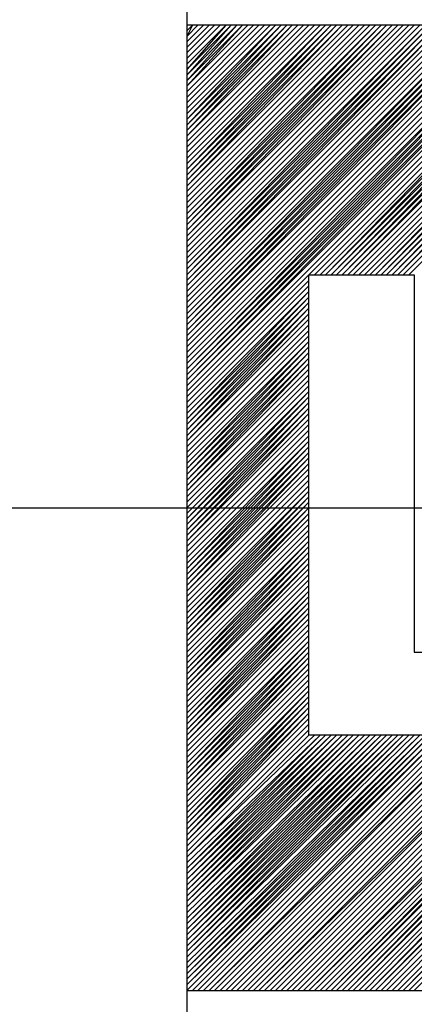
# Model space of a CAD drawing. Header units: millimetres. Extents: x 13 to 546, y 8 to 419.
# Tile 12 of 16: x 421 to 427, y 310 to 325. Entities that reach past the tile are written whole.
import ezdxf

# ---------------------------------------------------------------- set-up
doc = ezdxf.new("R2010")
doc.units = ezdxf.units.MM
doc.header["$LTSCALE"] = 2
doc.linetypes.add('CENTERX2', pattern=[20.32, 12.7, -2.54, 2.54, -2.54])
doc.layers.add('CENTER', color=40, linetype='CENTERX2')

msp = doc.modelspace()

# ---------------------------------------------------------------- linework, layer by layer
for points in [[(423.573, 325.705), (423.573, 325.197)], [(423.573, 310.444), (438.58, 310.444), (438.58, 325.197), (423.573, 325.197), (423.573, 310.444)], [(423.573, 325.197), (423.573, 325.112), (423.658, 325.197), (423.573, 325.027), (423.742, 325.197)], [(423.573, 324.603), (424.166, 325.197), (423.573, 324.518), (424.251, 325.197), (423.573, 324.433), (424.336, 325.197), (423.573, 324.349), (424.421, 325.197), (423.573, 324.264), (424.505, 325.197)], [(423.573, 323.84), (424.929, 325.197), (423.573, 323.755), (425.014, 325.197), (423.573, 323.67), (425.099, 325.197), (423.573, 323.586), (425.184, 325.197), (423.573, 323.501), (425.268, 325.197)], [(423.573, 323.077), (425.692, 325.197), (423.573, 322.992), (425.777, 325.197), (423.573, 322.907), (425.862, 325.197), (423.573, 322.823), (425.947, 325.197), (423.573, 322.738), (426.032, 325.197)], [(423.573, 322.314), (426.455, 325.197), (423.573, 322.229), (426.54, 325.197), (423.573, 322.144), (426.625, 325.197), (423.573, 322.06), (426.71, 325.197), (423.573, 321.975), (426.795, 325.197)], [(423.573, 321.551), (427.218, 325.197), (423.573, 321.466), (427.303, 325.197), (423.573, 321.381), (427.388, 325.197), (423.573, 321.296), (427.473, 325.197), (423.573, 321.212), (427.558, 325.197)], [(423.573, 320.788), (427.982, 325.197), (423.573, 320.703), (428.066, 325.197), (423.573, 320.618), (428.151, 325.197), (423.573, 320.533), (428.236, 325.197), (423.573, 320.449), (428.321, 325.197)], [(423.573, 320.025), (428.745, 325.197), (423.573, 319.94), (428.829, 325.197), (423.573, 319.855), (428.914, 325.197), (423.573, 319.77), (428.999, 325.197), (423.573, 319.686), (429.084, 325.197)], [(429.253, 325.197), (423.573, 319.516), (425.438, 321.381), (429.253, 325.197)], [(425.523, 321.381), (429.338, 325.197)], [(425.523, 321.381), (429.338, 325.197)], [(425.608, 321.381), (429.423, 325.197)], [(425.692, 321.381), (429.423, 325.197)], [(425.692, 321.381), (429.508, 325.197)], [(425.777, 321.381), (429.508, 325.197)], [(425.777, 321.381), (429.592, 325.197)], [(425.862, 321.381), (429.592, 325.197)], [(425.862, 321.381), (429.677, 325.197)], [(425.947, 321.381), (429.677, 325.197)], [(425.947, 321.381), (429.762, 325.197)], [(426.032, 321.381), (429.762, 325.197)], [(426.032, 321.381), (429.847, 325.197)], [(426.116, 321.381), (429.932, 325.197)], [(426.116, 321.381), (429.932, 325.197)], [(426.201, 321.381), (430.016, 325.197)], [(426.201, 321.381), (430.016, 325.197)], [(426.286, 321.381), (430.101, 325.197)], [(426.286, 321.381), (430.101, 325.197)], [(426.371, 321.381), (430.186, 325.197)], [(426.455, 321.381), (430.186, 325.197)], [(426.455, 321.381), (430.271, 325.197)], [(426.54, 321.381), (430.271, 325.197)], [(426.54, 321.381), (430.356, 325.197)], [(426.625, 321.381), (430.356, 325.197)], [(426.625, 321.381), (430.44, 325.197)], [(426.71, 321.381), (430.44, 325.197)], [(426.71, 321.381), (430.525, 325.197)], [(426.795, 321.381), (430.525, 325.197)], [(426.795, 321.381), (430.61, 325.197)], [(426.879, 321.381), (430.695, 325.197)], [(426.879, 321.381), (430.695, 325.197)], [(426.964, 321.381), (430.779, 325.197)], [(426.964, 321.381), (430.779, 325.197)], [(425.438, 321.381), (427.049, 321.381), (427.049, 315.616), (429.677, 315.616), (429.677, 314.344), (425.438, 314.344), (425.438, 321.381)], [(423.573, 319.431), (425.438, 321.296)], [(423.573, 319.431), (425.438, 321.296)], [(423.573, 319.346), (425.438, 321.212)], [(423.573, 319.346), (425.438, 321.212)], [(423.573, 319.262), (425.438, 321.127)], [(423.573, 319.177), (425.438, 321.127)], [(423.573, 319.177), (425.438, 321.042)], [(423.573, 319.092), (425.438, 321.042)], [(423.573, 319.092), (425.438, 320.957)], [(423.573, 319.007), (425.438, 320.957)], [(423.573, 319.007), (425.438, 320.873)], [(423.573, 318.923), (425.438, 320.873)], [(423.573, 318.923), (425.438, 320.788)], [(423.573, 318.838), (425.438, 320.788)], [(423.573, 318.838), (425.438, 320.703)], [(423.573, 318.753), (425.438, 320.618)], [(423.573, 318.753), (425.438, 320.618)], [(423.573, 318.668), (425.438, 320.533)], [(423.573, 318.668), (425.438, 320.533)], [(423.573, 318.583), (425.438, 320.449)], [(423.573, 318.583), (425.438, 320.449)], [(423.573, 318.499), (425.438, 320.364)], [(423.573, 318.414), (425.438, 320.364)], [(423.573, 318.414), (425.438, 320.279)], [(423.573, 318.329), (425.438, 320.279)], [(423.573, 318.329), (425.438, 320.194)], [(423.573, 318.244), (425.438, 320.194)], [(423.573, 318.244), (425.438, 320.109)], [(423.573, 318.159), (425.438, 320.109)], [(423.573, 318.159), (425.438, 320.025)], [(423.573, 318.075), (425.438, 320.025)], [(423.573, 318.075), (425.438, 319.94)], [(423.573, 317.99), (425.438, 319.855)], [(423.573, 317.99), (425.438, 319.855)], [(423.573, 317.905), (425.438, 319.77)], [(423.573, 317.905), (425.438, 319.77)], [(423.573, 317.82), (425.438, 319.686)], [(423.573, 317.82), (425.438, 319.686)], [(423.573, 317.736), (425.438, 319.601)], [(423.573, 317.651), (425.438, 319.601)], [(423.573, 317.651), (425.438, 319.516)], [(423.573, 317.566), (425.438, 319.516)], [(423.573, 317.566), (425.438, 319.431)], [(423.573, 317.481), (425.438, 319.431)], [(423.573, 317.481), (425.438, 319.346)], [(423.573, 317.396), (425.438, 319.346)], [(423.573, 317.396), (425.438, 319.262)], [(423.573, 317.312), (425.438, 319.262)], [(423.573, 317.312), (425.438, 319.177)], [(423.573, 317.227), (425.438, 319.092)], [(423.573, 317.227), (425.438, 319.092)], [(423.573, 317.142), (425.438, 319.007)], [(423.573, 317.142), (425.438, 319.007)], [(423.573, 317.057), (425.438, 318.923)], [(423.573, 317.057), (425.438, 318.923)], [(423.573, 316.972), (425.438, 318.838)], [(423.573, 316.888), (425.438, 318.838)], [(423.573, 316.888), (425.438, 318.753)], [(423.573, 316.803), (425.438, 318.753)], [(423.573, 316.803), (425.438, 318.668)], [(423.573, 316.718), (425.438, 318.668)], [(423.573, 316.718), (425.438, 318.583)], [(423.573, 316.633), (425.438, 318.583)], [(423.573, 316.633), (425.438, 318.499)], [(423.573, 316.549), (425.438, 318.499)], [(423.573, 316.549), (425.438, 318.414)], [(423.573, 316.464), (425.438, 318.329)], [(423.573, 316.464), (425.438, 318.329)], [(423.573, 316.379), (425.438, 318.244)], [(423.573, 316.379), (425.438, 318.244)], [(423.573, 316.294), (425.438, 318.159)], [(423.573, 316.294), (425.438, 318.159)], [(423.573, 316.209), (425.438, 318.075)], [(423.573, 316.125), (425.438, 318.075)], [(423.573, 316.125), (425.438, 317.99)], [(423.573, 316.04), (425.438, 317.99)], [(423.573, 316.04), (425.438, 317.905)], [(423.573, 315.955), (425.438, 317.905)], [(423.573, 315.955), (425.438, 317.82)], [(423.573, 315.87), (425.438, 317.82)], [(423.573, 315.87), (425.438, 317.736)], [(423.573, 315.785), (425.438, 317.736)], [(423.573, 315.785), (425.438, 317.651)], [(423.573, 315.701), (425.438, 317.566)], [(423.573, 315.701), (425.438, 317.566)], [(423.573, 315.616), (425.438, 317.481)], [(423.573, 315.616), (425.438, 317.481)], [(423.573, 315.531), (425.438, 317.396)], [(423.573, 315.531), (425.438, 317.396)], [(423.573, 315.446), (425.438, 317.312)], [(423.573, 315.362), (425.438, 317.312)], [(423.573, 315.362), (425.438, 317.227)], [(423.573, 315.277), (425.438, 317.227)], [(423.573, 315.277), (425.438, 317.142)], [(423.573, 315.192), (425.438, 317.142)], [(423.573, 315.192), (425.438, 317.057)], [(423.573, 315.107), (425.438, 317.057)], [(423.573, 315.107), (425.438, 316.972)], [(423.573, 315.022), (425.438, 316.972)], [(423.573, 315.022), (425.438, 316.888)], [(423.573, 314.938), (425.438, 316.803)], [(423.573, 314.938), (425.438, 316.803)], [(423.573, 314.853), (425.438, 316.718)], [(423.573, 314.853), (425.438, 316.718)], [(423.573, 314.768), (425.438, 316.633)], [(423.573, 314.768), (425.438, 316.633)], [(423.573, 314.683), (425.438, 316.549)], [(423.573, 314.598), (425.438, 316.549)], [(423.573, 314.598), (425.438, 316.464)], [(423.573, 314.514), (425.438, 316.464)], [(423.573, 314.514), (425.438, 316.379)], [(423.573, 314.429), (425.438, 316.379)], [(423.573, 314.429), (425.438, 316.294)], [(423.573, 314.344), (425.438, 316.294)], [(423.573, 314.344), (425.438, 316.209)], [(423.573, 314.259), (425.438, 316.209)], [(423.573, 314.259), (425.438, 316.125)], [(423.573, 314.175), (425.438, 316.04)], [(423.573, 314.175), (425.438, 316.04)], [(423.573, 314.09), (425.438, 315.955)], [(423.573, 314.09), (425.438, 315.955)], [(423.573, 314.005), (425.438, 315.87)], [(423.573, 314.005), (425.438, 315.87)], [(423.573, 313.92), (425.438, 315.785)], [(423.573, 313.835), (425.438, 315.785)], [(425.777, 310.444), (431.119, 315.87)], [(425.862, 310.444), (431.119, 315.785)], [(425.862, 310.444), (431.203, 315.785)], [(423.573, 313.835), (425.438, 315.701)], [(423.573, 313.751), (425.438, 315.701)], [(423.573, 313.751), (425.438, 315.616)], [(423.573, 313.666), (425.438, 315.616)], [(425.947, 310.444), (431.203, 315.701)], [(425.947, 310.444), (431.203, 315.701)], [(426.032, 310.444), (431.203, 315.701)], [(426.032, 310.444), (431.203, 315.616)], [(426.116, 310.444), (431.203, 315.616)], [(426.116, 310.444), (431.288, 315.616)], [(423.573, 313.666), (425.438, 315.531)], [(423.573, 313.581), (425.438, 315.531)], [(423.573, 313.581), (425.438, 315.446)], [(423.573, 313.496), (425.438, 315.446)], [(426.201, 310.444), (431.288, 315.531)], [(426.201, 310.444), (431.288, 315.531)], [(426.286, 310.444), (431.288, 315.531)], [(426.371, 310.444), (431.288, 315.446)], [(426.371, 310.444), (431.373, 315.446)], [(426.455, 310.444), (431.373, 315.446)], [(423.573, 313.496), (425.438, 315.362)], [(426.455, 310.444), (431.373, 315.362)], [(426.54, 310.444), (431.373, 315.362)], [(426.54, 310.444), (431.373, 315.362)], [(423.573, 313.412), (425.438, 315.277)], [(423.573, 313.412), (425.438, 315.277)], [(423.573, 313.327), (425.438, 315.192)], [(423.573, 313.327), (425.438, 315.192)], [(426.625, 310.444), (431.458, 315.277)], [(426.625, 310.444), (431.458, 315.277)], [(426.71, 310.444), (431.458, 315.277)], [(426.71, 310.444), (431.458, 315.277)], [(426.795, 310.444), (431.543, 315.192)], [(426.795, 310.444), (431.543, 315.192)], [(426.879, 310.444), (431.543, 315.192)], [(423.573, 313.242), (425.438, 315.107)], [(423.573, 313.242), (425.438, 315.107)], [(423.573, 313.157), (425.438, 315.022)], [(423.573, 313.072), (425.438, 315.022)], [(426.879, 310.444), (431.543, 315.107)], [(426.964, 310.444), (431.627, 315.107)], [(426.964, 310.444), (431.627, 315.107)], [(427.049, 310.444), (431.627, 315.107)], [(423.573, 313.072), (425.438, 314.938)], [(423.573, 312.988), (425.438, 314.938)], [(423.573, 312.988), (425.438, 314.853)], [(423.573, 312.903), (425.438, 314.853)], [(423.573, 312.903), (425.438, 314.768)], [(423.573, 312.818), (425.438, 314.768)], [(423.573, 312.818), (425.438, 314.683)], [(423.573, 312.733), (425.438, 314.683)], [(423.573, 312.733), (425.438, 314.598)], [(423.573, 312.648), (425.438, 314.514)], [(423.573, 312.648), (425.438, 314.514)], [(423.573, 312.564), (425.438, 314.429)], [(423.573, 312.564), (425.438, 314.429)], [(423.573, 312.479), (425.438, 314.344)], [(423.573, 312.479), (425.523, 314.344)], [(423.573, 312.394), (425.608, 314.344)], [(423.573, 312.309), (425.608, 314.344)], [(423.573, 312.309), (425.692, 314.344)], [(423.573, 312.225), (425.692, 314.344)], [(423.573, 312.225), (425.777, 314.344)], [(423.573, 312.14), (425.777, 314.344)], [(423.573, 312.14), (425.862, 314.344)], [(423.573, 312.055), (425.862, 314.344)], [(423.573, 312.055), (425.947, 314.344)], [(423.573, 311.97), (425.947, 314.344)], [(423.573, 311.97), (426.032, 314.344)], [(423.573, 311.885), (426.032, 314.344)], [(423.573, 311.885), (426.116, 314.344)], [(423.573, 311.801), (426.116, 314.344)], [(423.573, 311.801), (426.201, 314.344)], [(423.573, 311.716), (426.201, 314.344)], [(423.573, 311.716), (426.286, 314.344)], [(423.573, 311.631), (426.371, 314.344)], [(423.573, 311.546), (426.371, 314.344)], [(423.573, 311.546), (426.455, 314.344)], [(423.573, 311.461), (426.455, 314.344)], [(423.573, 311.461), (426.54, 314.344)], [(423.573, 311.377), (426.54, 314.344)], [(423.573, 311.377), (426.625, 314.344)], [(423.573, 311.292), (426.625, 314.344)], [(423.573, 311.292), (426.71, 314.344)], [(423.573, 311.207), (426.71, 314.344)], [(423.573, 311.207), (426.795, 314.344)], [(423.573, 311.122), (426.795, 314.344)], [(423.573, 311.122), (426.879, 314.344)], [(423.573, 311.037), (426.879, 314.344)], [(423.573, 311.037), (426.964, 314.344)], [(423.573, 310.953), (426.964, 314.344)], [(423.573, 310.953), (427.049, 314.344)], [(423.573, 310.868), (427.134, 314.344)], [(423.573, 310.783), (427.134, 314.344)], [(423.573, 310.783), (427.218, 314.344)], [(423.573, 310.698), (427.218, 314.344)], [(423.573, 310.698), (427.303, 314.344)], [(423.573, 310.614), (427.303, 314.344)], [(423.573, 310.614), (427.388, 314.344)], [(423.573, 310.529), (427.388, 314.344)], [(423.573, 310.529), (427.473, 314.344)], [(423.573, 310.444), (427.473, 314.344)], [(423.658, 310.444), (427.558, 314.344)], [(423.658, 310.444), (427.558, 314.344)], [(423.742, 310.444), (427.642, 314.344)], [(423.742, 310.444), (427.642, 314.344)], [(423.827, 310.444), (427.727, 314.344)], [(423.827, 310.444), (427.727, 314.344)], [(423.912, 310.444), (427.812, 314.344)], [(423.912, 310.444), (427.897, 314.344)], [(423.997, 310.444), (427.897, 314.344)], [(424.081, 310.444), (427.982, 314.344)], [(424.081, 310.444), (427.982, 314.344)], [(424.166, 310.444), (428.066, 314.344)], [(424.166, 310.444), (428.066, 314.344)], [(424.251, 310.444), (428.151, 314.344)], [(424.251, 310.444), (428.151, 314.344)], [(424.336, 310.444), (428.236, 314.344)], [(424.336, 310.444), (428.236, 314.344)], [(424.421, 310.444), (428.321, 314.344)], [(424.421, 310.444), (428.321, 314.344)], [(424.505, 310.444), (428.406, 314.344)], [(424.505, 310.444), (428.406, 314.344)], [(424.59, 310.444), (428.49, 314.344)], [(424.59, 310.444), (428.49, 314.344)], [(424.675, 310.444), (428.575, 314.344)], [(424.675, 310.444), (428.66, 314.344)], [(424.76, 310.444), (428.66, 314.344)], [(424.845, 310.444), (428.745, 314.344)], [(424.845, 310.444), (428.745, 314.344)], [(424.929, 310.444), (428.829, 314.344)], [(424.929, 310.444), (428.829, 314.344)], [(425.014, 310.444), (428.914, 314.344)], [(425.014, 310.444), (428.914, 314.344)], [(425.099, 310.444), (428.999, 314.344)], [(425.099, 310.444), (428.999, 314.344)], [(425.184, 310.444), (429.084, 314.344)], [(425.184, 310.444), (429.084, 314.344)], [(425.268, 310.444), (429.169, 314.344)], [(425.268, 310.444), (429.169, 314.344)], [(425.353, 310.444), (429.253, 314.344)], [(425.353, 310.444), (429.253, 314.344)], [(425.438, 310.444), (429.338, 314.344)], [(425.438, 310.444), (429.423, 314.344)], [(425.523, 310.444), (429.423, 314.344)], [(425.608, 310.444), (429.508, 314.344)], [(425.608, 310.444), (429.508, 314.344)], [(425.692, 310.444), (429.592, 314.344)], [(425.692, 310.444), (429.592, 314.344)], [(425.777, 310.444), (429.677, 314.344)], [(423.573, 310.444), (438.58, 310.444)], [(423.573, 310.444), (423.573, 310.02)]]:
    msp.add_lwpolyline(points)
for points in [[(423.573, 324.942), (423.573, 324.942), (423.827, 325.197), (423.827, 325.197), (423.827, 325.197), (423.573, 324.942), (423.573, 324.942)], [(423.573, 324.857), (423.573, 324.857), (423.912, 325.197), (423.912, 325.197), (423.912, 325.197), (423.573, 324.857), (423.573, 324.857)], [(423.573, 324.773), (423.573, 324.773), (423.997, 325.197), (423.997, 325.197), (423.997, 325.197), (423.573, 324.773), (423.573, 324.773)], [(423.573, 324.688), (423.573, 324.688), (424.081, 325.197), (424.081, 325.197), (424.081, 325.197), (423.573, 324.688), (423.573, 324.688)], [(423.573, 324.179), (423.573, 324.179), (424.59, 325.197), (424.59, 325.197), (424.59, 325.197), (423.573, 324.179), (423.573, 324.179)], [(423.573, 324.094), (423.573, 324.094), (424.675, 325.197), (424.675, 325.197), (424.675, 325.197), (423.573, 324.094), (423.573, 324.094)], [(423.573, 324.01), (423.573, 324.01), (424.76, 325.197), (424.76, 325.197), (424.76, 325.197), (423.573, 324.01), (423.573, 324.01)], [(423.573, 323.925), (423.573, 323.925), (424.845, 325.197), (424.845, 325.197), (424.845, 325.197), (423.573, 323.925), (423.573, 323.925)], [(423.573, 323.416), (423.573, 323.416), (425.353, 325.197), (425.353, 325.197), (425.353, 325.197), (423.573, 323.416), (423.573, 323.416)], [(423.573, 323.331), (423.573, 323.331), (425.438, 325.197), (425.438, 325.197), (425.438, 325.197), (423.573, 323.331), (423.573, 323.331)], [(423.573, 323.247), (423.573, 323.247), (425.523, 325.197), (425.523, 325.197), (425.523, 325.197), (423.573, 323.247), (423.573, 323.247)], [(423.573, 323.162), (423.573, 323.162), (425.608, 325.197), (425.608, 325.197), (425.608, 325.197), (423.573, 323.162), (423.573, 323.162)], [(423.573, 322.653), (423.573, 322.653), (426.116, 325.197), (426.116, 325.197), (426.116, 325.197), (423.573, 322.653), (423.573, 322.653)], [(423.573, 322.568), (423.573, 322.568), (426.201, 325.197), (426.201, 325.197), (426.201, 325.197), (423.573, 322.568), (423.573, 322.568)], [(423.573, 322.483), (423.573, 322.483), (426.286, 325.197), (426.286, 325.197), (426.286, 325.197), (423.573, 322.483), (423.573, 322.483)], [(423.573, 322.399), (423.573, 322.399), (426.371, 325.197), (426.371, 325.197), (426.371, 325.197), (423.573, 322.399), (423.573, 322.399)], [(423.573, 321.89), (423.573, 321.89), (426.879, 325.197), (426.879, 325.197), (426.879, 325.197), (423.573, 321.89), (423.573, 321.89)], [(423.573, 321.805), (423.573, 321.805), (426.964, 325.197), (426.964, 325.197), (426.964, 325.197), (423.573, 321.805), (423.573, 321.805)], [(423.573, 321.72), (423.573, 321.72), (427.049, 325.197), (427.049, 325.197), (427.049, 325.197), (423.573, 321.72), (423.573, 321.72)], [(423.573, 321.636), (423.573, 321.636), (427.134, 325.197), (427.134, 325.197), (427.134, 325.197), (423.573, 321.636), (423.573, 321.636)], [(423.573, 321.127), (423.573, 321.127), (427.642, 325.197), (427.642, 325.197), (427.642, 325.197), (423.573, 321.127), (423.573, 321.127)], [(423.573, 321.042), (423.573, 321.042), (427.727, 325.197), (427.727, 325.197), (427.727, 325.197), (423.573, 321.042), (423.573, 321.042)], [(423.573, 320.957), (423.573, 320.957), (427.812, 325.197), (427.812, 325.197), (427.812, 325.197), (423.573, 320.957), (423.573, 320.957)], [(423.573, 320.873), (423.573, 320.873), (427.897, 325.197), (427.897, 325.197), (427.897, 325.197), (423.573, 320.873), (423.573, 320.873)], [(423.573, 320.364), (423.573, 320.364), (428.406, 325.197), (428.406, 325.197), (428.406, 325.197), (423.573, 320.364), (423.573, 320.364)], [(423.573, 320.279), (423.573, 320.279), (428.49, 325.197), (428.49, 325.197), (428.49, 325.197), (423.573, 320.279), (423.573, 320.279)], [(423.573, 320.194), (423.573, 320.194), (428.575, 325.197), (428.575, 325.197), (428.575, 325.197), (423.573, 320.194), (423.573, 320.194)], [(423.573, 320.109), (423.573, 320.109), (428.66, 325.197), (428.66, 325.197), (428.66, 325.197), (423.573, 320.109), (423.573, 320.109)], [(423.573, 319.601), (423.573, 319.601), (429.169, 325.197), (429.169, 325.197), (429.169, 325.197), (423.573, 319.601), (423.573, 319.601)]]:
    msp.add_open_spline(points, degree=3, knots=[0, 0, 0, 0, 1, 1, 1, 2, 2, 2, 2])
at = {"layer": 'CENTER'}
msp.add_line((241.064, 317.82), (469.135, 317.82), dxfattribs=at)

doc.saveas('drawing.dxf')
